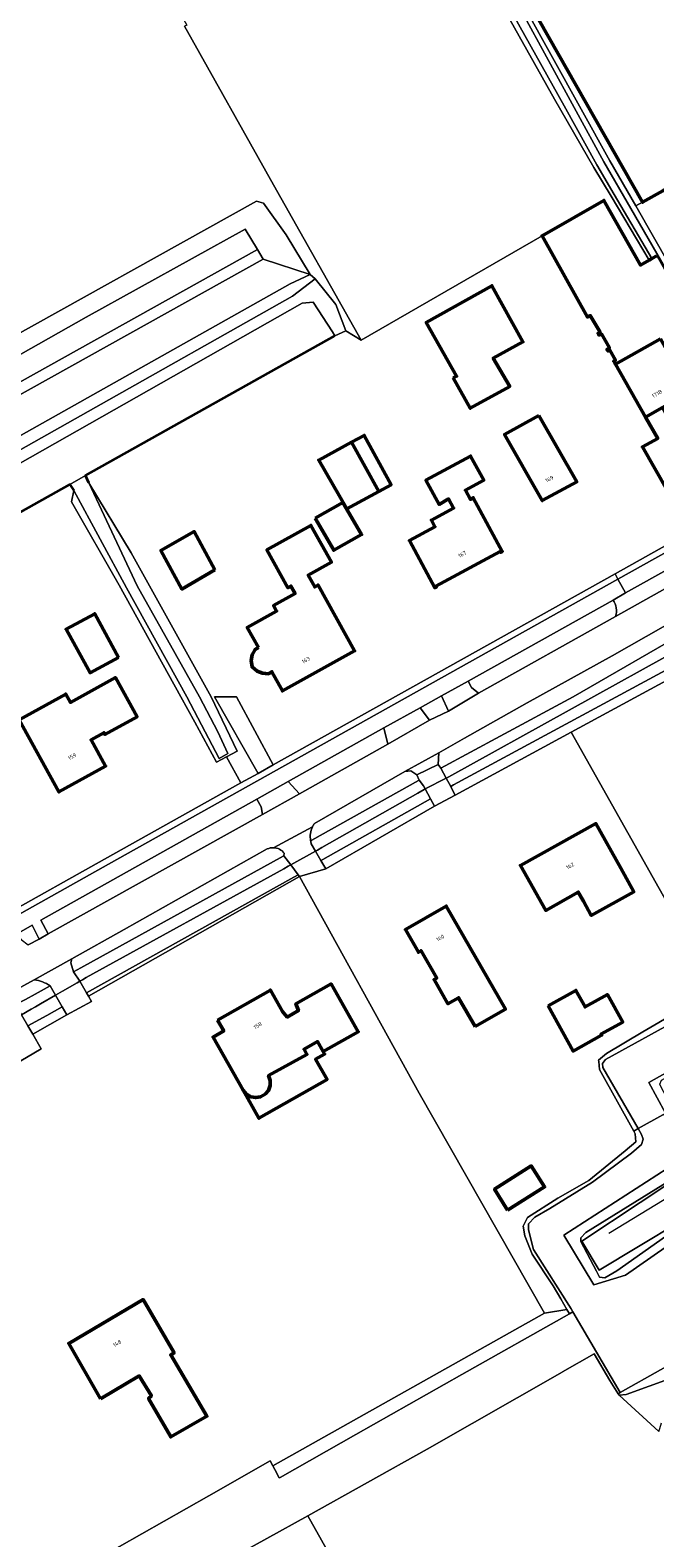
# Model space of a CAD drawing. Header units: metres. Extents: x 113441 to 115918, y 474822 to 477887.
# Tile 37 of 145: x 114391 to 114493, y 475863 to 476109. Entities that reach past the tile are written whole.
import ezdxf
from ezdxf.enums import TextEntityAlignment as Align

# ---------------------------------------------------------------- set-up
doc = ezdxf.new("R2010")
doc.units = ezdxf.units.M
for name, color, linetype, lineweight in [('B-WE-GK-BESCHOEIING-G', 252, 'GK-BESCHOEIING', 35), ('B-WE-GR-GRAS-GV', 252, 'Continuous', 13), ('B-WE-GR-GROENVOORZIENING-GV', 252, 'Continuous', 18), ('B-WE-GW-TALUD_KRUIN-G', 252, 'Continuous', 18), ('B-WE-IE-TERREINAFSCHEIDING_KUNSTMATIG_HEKWERK-G', 252, 'IE-TERREINAFSCHEIDING-KUNSTMATIG', 18), ('B-WE-OG-BEBOUWING-GV', 7, 'Continuous', 50), ('B-WE-OG-BEBOUWING-T18', 7, 'Continuous', 50), ('B-WE-OG-BEBOUWING_LUIFEL-GV', 7, 'Continuous', 50), ('B-WE-OG-TERREIN_ERF-GV', 252, 'Continuous', 18), ('B-WE-OG-WATER-GV', 252, 'Continuous', 18), ('B-WE-OG-WATER_SLOOT-GV', 252, 'Continuous', 18), ('B-WE-VH-VERHARDING_GESLOTEN-GV', 252, 'Continuous', 18), ('B-WE-VH-VERHARDING_OPEN-GV', 252, 'Continuous', 18)]:
    doc.layers.add(name, color=color, linetype=linetype, lineweight=lineweight)
doc.styles.add('NLCS-ISO-ANNOTATIEF-T18', font='NLCS-ISO.ttf', dxfattribs={"height": 1.8})
doc.linetypes.add('GK-BESCHOEIING', pattern='A,30,-5,[1,NLCS.SHX,S=1,R=0,X=0,Y=0],-5', length=40)
doc.linetypes.add('IE-TERREINAFSCHEIDING-KUNSTMATIG', pattern='A,4,[82,NLCS.SHX,S=0.75,R=90,X=0,Y=0],4,-2', length=10)

msp = doc.modelspace()

# ---------------------------------------------------------------- linework, layer by layer
at = {"layer": 'B-WE-GK-BESCHOEIING-G', "ltscale": 0.5, "flags": 128}
for points in [[(114400.975, 476034.967), (114400.397, 476036.136), (114441.126, 476058.97)], [(114312.647, 475985.461), (114312.093, 475986.597), (114358.406, 476012.613), (114397.852, 476034.666), (114398.506, 476033.691)]]:
    msp.add_lwpolyline(points, dxfattribs=at)
at = {"layer": 'B-WE-GR-GRAS-GV'}
for points in [[(114500.403, 475923.879), (114482.076, 475912.591), (114481.293, 475911.727), (114481.278, 475911.134), (114483.867, 475906.258), (114484.322, 475905.312), (114485.227, 475905.2), (114487.139, 475906.343), (114510.45, 475922.747)], [(114503.83, 475918.193), (114484.284, 475906.421), (114481.475, 475911.192), (114500.519, 475923.781)], [(114494.033, 475880.1), (114487.563, 475886.006), (114487.358, 475886.252), (114485.997, 475888.395), (114483.44, 475892.765), (114478.308, 475889.842), (114478.256, 475889.795), (114456.194, 475877.205), (114436.712, 475866.341), (114445.638, 475850.451), (114403.913, 475826.524), (114405.781, 475823.25), (114419.868, 475797.895), (114421.15, 475795.482), (114489.431, 475833.769)]]:
    msp.add_lwpolyline(points, dxfattribs=at)
for points in [[(114500.699, 475923.439), (114500.519, 475923.781), (114481.475, 475911.192), (114484.284, 475906.421), (114503.83, 475918.193), (114501.625, 475921.677)], [(114445.638, 475850.451), (114436.712, 475866.341), (114430.048, 475862.625), (114408.764, 475850.862), (114394.53, 475842.97), (114402.475, 475829.044), (114403.913, 475826.524)]]:
    msp.add_lwpolyline(points, close=True, dxfattribs=at)
at = {"layer": 'B-WE-GR-GROENVOORZIENING-GV'}
for points in [[(114472.002, 476112.817), (114486.026, 476087.541), (114490.25, 476080.168), (114491.35, 476080.78), (114466.746, 476124.093)], [(114359.089, 476038.558), (114400.548, 476061.992), (114426.508, 476076.339), (114428.485, 476073.056), (114429.438, 476071.474), (114437.073, 476068.979), (114433.184, 476075.414), (114429.475, 476080.616), (114428.336, 476080.918), (114383.948, 476056.237)], [(114389.591, 476051.353), (114428.485, 476073.056), (114426.508, 476076.339), (114400.548, 476061.992), (114359.089, 476038.558)], [(114486.553, 476015.807), (114462.879, 476002.602), (114463.451, 476001.535), (114464.574, 476000.623), (114486.964, 476013.148)], [(114437.178, 475976.538), (114437.372, 475976.646), (114454.793, 475986.374), (114454.903, 475986.435), (114454.498, 475987.267), (114453.542, 475987.969), (114452.547, 475987.83), (114437.805, 475979.355)], [(114658.163, 475978.376), (114659.449, 475980.526), (114655.98, 475979.005), (114637.797, 475968.288), (114633.735, 475966.332), (114625.056, 475961.689), (114623.759, 475960.712), (114596.139, 475945.371), (114558.247, 475924.036), (114518.814, 475901.014), (114496.207, 475888.861), (114488.673, 475886.112), (114487.563, 475886.006), (114494.033, 475880.1), (114494.156, 475880.563), (114494.48, 475881.536)], [(114430.077, 475975.186), (114406.713, 475962.039), (114398.192, 475957.239), (114398.032, 475956.598), (114398.434, 475955.107), (114399.654, 475955.782), (114432.692, 475974.034)], [(114432.692, 475974.034), (114432.783, 475974.084), (114432.875, 475974.488)], [(114392.058, 475953.806), (114388.654, 475951.968), (114388.811, 475950.344), (114389.034, 475949.786), (114390.61, 475950.64), (114392.207, 475951.506), (114394.648, 475952.83)]]:
    msp.add_lwpolyline(points, dxfattribs=at)
for points in [[(114503.061, 476077.474), (114500.072, 476082.806), (114497.35, 476081.28), (114496.15, 476083.47), (114494.67, 476082.63), (114491.366, 476080.753), (114491.35, 476080.78), (114490.25, 476080.168), (114495.83, 476070.428), (114504.337, 476075.231)], [(114363.115, 476034.517), (114429.438, 476071.474), (114428.485, 476073.056), (114389.591, 476051.353), (114362.23, 476036.085), (114322.512, 476013.673), (114290.671, 475995.602), (114245.186, 475969.87), (114208.389, 475948.889), (114206.513, 475944.827), (114154.687, 475915.629), (114149.842, 475912.927), (114150.628, 475911.276), (114207.903, 475943.544), (114209.883, 475947.83)], [(114305.909, 475995.628), (114366.37, 476029.534), (114433.855, 476067.444), (114437.073, 476068.979), (114429.438, 476071.474), (114363.115, 476034.517), (114209.883, 475947.83), (114207.903, 475943.544), (114150.628, 475911.276), (114152.705, 475906.918), (114154.111, 475906.908), (114156.972, 475908.172), (114212.879, 475939.325), (114214.229, 475942.126), (114215.084, 475943.961)], [(114437.927, 476068.28), (114437.073, 476068.979), (114433.855, 476067.444), (114366.37, 476029.534), (114305.909, 475995.628), (114215.084, 475943.961), (114214.229, 475942.126), (114212.879, 475939.325), (114156.972, 475908.172), (114154.111, 475906.908), (114152.705, 475906.918), (114149.458, 475901.415), (114214.426, 475937.782), (114215.791, 475940.699), (114217.191, 475942.763), (114307.068, 475994.007), (114367.452, 476027.786), (114434.239, 476065.441)], [(114501.816, 476014.965), (114501.134, 476014.581), (114500.667, 476014.8), (114486.391, 476006.718), (114472.55, 475999.029), (114462.313, 475993.252), (114458.091, 475990.877), (114458.007, 475988.973), (114458.403, 475988.389), (114468.113, 475993.603), (114480.027, 476000), (114499.446, 476011.214), (114501.503, 476012.402), (114501.843, 476012.539), (114502.082, 476012.573), (114502.354, 476012.556), (114502.644, 476012.453), (114503.325, 476011.925), (114503.786, 476011.378), (114503.973, 476011.494)], [(114458.538, 476000.186), (114455.043, 475998.241), (114456.562, 475996.187), (114459.683, 475997.702)], [(114449.786, 475992.319), (114449.15, 475994.935), (114433.501, 475986.176), (114435.38, 475984.203)], [(114429.289, 475980.827), (114429.081, 475982.066), (114428.369, 475983.326), (114393.151, 475963.564), (114394.322, 475961.328)], [(114389.15, 475961.305), (114389.891, 475960.407), (114391.082, 475959.522), (114392.857, 475960.475), (114391.692, 475962.741)]]:
    msp.add_lwpolyline(points, close=True, dxfattribs=at)
for points in [[(114486.964, 476013.148, 0.2226054), (114486.553, 476015.807)], [(114437.489, 475978.823, 0.1607003), (114437.178, 475976.538)], [(114437.805, 475979.355, 0.0421229), (114437.489, 475978.823)], [(114431.111, 475975.396, 0.1159841), (114430.077, 475975.186)], [(114432.875, 475974.488, 0.2265541), (114431.111, 475975.396)], [(114394.648, 475952.83, 0.1325341), (114392.058, 475953.806)]]:
    msp.add_lwpolyline(points, format="xyb", dxfattribs=at)
at = {"layer": 'B-WE-GW-TALUD_KRUIN-G'}
for points in [[(114149.842, 475912.927), (114154.687, 475915.629), (114206.513, 475944.827), (114208.389, 475948.889), (114245.186, 475969.87), (114290.671, 475995.602), (114322.512, 476013.673), (114362.23, 476036.085), (114389.591, 476051.353), (114428.485, 476073.056)], [(114429.438, 476071.474), (114363.115, 476034.517), (114209.883, 475947.83), (114207.903, 475943.544), (114150.628, 475911.276)]]:
    msp.add_lwpolyline(points, dxfattribs=at)
at = {"layer": 'B-WE-IE-TERREINAFSCHEIDING_KUNSTMATIG_HEKWERK-G'}
msp.add_lwpolyline([(114485.882, 475912.481), (114502.41, 475922.52)], dxfattribs=at)
at = {"layer": 'B-WE-OG-BEBOUWING-GV'}
for points in [[(114466.746, 476124.093), (114491.35, 476080.78), (114491.366, 476080.753), (114494.67, 476082.63), (114496.15, 476083.47), (114513.612, 476093.329), (114516.59, 476095.01), (114518.509, 476096.093), (114523.734, 476099.043), (114525.04, 476099.78), (114524.276, 476101.129), (114525.668, 476101.917), (114525.981, 476103.049), (114524.916, 476104.928), (114523.786, 476105.219), (114523.708, 476105.174), (114518.34, 476114.649)], [(114493.666, 476072.03), (114492.87, 476071.572), (114492.429, 476071.318), (114491.001, 476070.497), (114485.064, 476081.061), (114474.952, 476075.284), (114474.972, 476075.248), (114482.365, 476062.011), (114482.829, 476062.265), (114484.434, 476059.526), (114484.107, 476059.334), (114484.259, 476059.069), (114484.656, 476059.27), (114485.957, 476056.974), (114485.571, 476056.755), (114485.718, 476056.479), (114486.009, 476056.626), (114486.935, 476054.968), (114486.666, 476054.807), (114486.942, 476054.321), (114494.312, 476058.467)]]:
    msp.add_lwpolyline(points, dxfattribs=at)
for points in [[(114460.46, 476052.09), (114463.24, 476047.12), (114469.69, 476050.69), (114466.99, 476055.31), (114471.83, 476057.95), (114466.78, 476067.12), (114456.06, 476061.15), (114461, 476052.36)], [(114494.312, 476058.467), (114486.942, 476054.321), (114491.85, 476045.693), (114494.639, 476047.268), (114499.139, 476049.809)], [(114494.639, 476047.268), (114491.85, 476045.693), (114493.832, 476042.209), (114491.351, 476040.808), (114495.36, 476033.738), (114500.811, 476036.799), (114496.802, 476043.885), (114496.592, 476043.785)], [(114474.436, 476045.926), (114468.833, 476042.864), (114474.986, 476032.059), (114480.608, 476035.094)], [(114448.31, 476033.54), (114443.86, 476041.57), (114438.51, 476038.68), (114443.07, 476030.7)], [(114457.63, 476018.107), (114468.11, 476023.744), (114468.181, 476023.612), (114468.445, 476023.755), (114463.718, 476032.511), (114463.252, 476032.259), (114462.443, 476033.754), (114465.433, 476035.372), (114463.291, 476039.33), (114455.991, 476035.38), (114458.133, 476031.422), (114459.694, 476032.319), (114460.499, 476030.822), (114456.888, 476028.881), (114457.475, 476027.789), (114453.292, 476025.539), (114457.437, 476017.833), (114457.701, 476017.975)], [(114421.54, 476020.73), (114418.17, 476027), (114412.74, 476023.92), (114416.17, 476017.6)], [(114428.657, 476008.051), (114428.098, 476007.74), (114427.656, 476006.866), (114427.471, 476005.963), (114427.607, 476004.894), (114428.441, 476004.214), (114429.306, 476003.893), (114430.272, 476003.8), (114430.84, 476004.116), (114432.575, 476000.99), (114444.348, 476007.522), (114438.393, 476018.261), (114437.846, 476017.957), (114436.772, 476019.893), (114440.562, 476021.995), (114437.233, 476027.996), (114430.039, 476024.001), (114433.466, 476017.829), (114433.955, 476018.101), (114434.641, 476016.866), (114431.133, 476014.918), (114431.624, 476014.033), (114426.818, 476011.365)], [(114405.799, 476006.454), (114401.94, 476013.575), (114397.263, 476011.041), (114401.163, 476003.942)], [(114389.585, 475996.249), (114396.068, 475984.494), (114403.688, 475988.707), (114401.322, 475992.985), (114403.44, 475994.155), (114403.595, 475993.875), (114408.846, 475996.778), (114405.313, 476003.173), (114397.944, 475999.105), (114397.194, 476000.461)], [(114487.788, 475972.052), (114483.752, 475979.341), (114471.43, 475972.504), (114475.571, 475965.167), (114480.873, 475968.155), (114481.71, 475966.64), (114482.981, 475964.339), (114489.935, 475968.175)], [(114464.034, 475946.194), (114468.963, 475949.017), (114459.321, 475965.851), (114452.648, 475962.029), (114454.77, 475958.324), (114455.204, 475958.572), (114457.754, 475954.121), (114457.32, 475953.872), (114459.586, 475949.915), (114461.33, 475950.914)], [(114421.963, 475947.217), (114422.984, 475945.49), (114421.237, 475944.49), (114426.149, 475935.791), (114426.682, 475935.15), (114427.398, 475934.749), (114428.202, 475934.591), (114429.013, 475934.738), (114429.74, 475935.148), (114430.276, 475935.786), (114430.57, 475936.569), (114430.574, 475937.415), (114430.305, 475938.192), (114436.566, 475941.656), (114436.104, 475942.492), (114438.302, 475943.741), (114439.235, 475942.102), (114444.955, 475945.358), (114440.507, 475953.172), (114434.777, 475949.91), (114435.181, 475948.795), (114433.357, 475947.757), (114432.599, 475948.683), (114430.62, 475952.154)], [(114475.928, 475949.565), (114480.017, 475942.205), (114484.66, 475944.784), (114484.566, 475944.954), (114488.12, 475946.929), (114485.623, 475951.423), (114481.969, 475949.394), (114480.471, 475952.089)], [(114469.337, 475916.226), (114475.373, 475920.012), (114473.187, 475923.45), (114467.195, 475919.64)], [(114402.891, 475885.453), (114409.2, 475889.17), (114411.17, 475885.92), (114410.71, 475885.51), (114414.33, 475879.22), (114420.236, 475882.592), (114414.345, 475892.606), (114414.868, 475892.914), (114409.829, 475901.633), (114397.68, 475894.481)]]:
    msp.add_lwpolyline(points, close=True, dxfattribs=at)
at = {"layer": 'B-WE-OG-BEBOUWING_LUIFEL-GV'}
for points in [[(114448.31, 476033.54), (114450.297, 476034.646), (114445.919, 476042.682), (114443.86, 476041.57)], [(114437.888, 476029.179), (114440.935, 476023.952), (114445.497, 476026.51), (114442.449, 476031.737)], [(114439.235, 475942.102), (114438.302, 475943.741), (114436.104, 475942.492), (114436.566, 475941.656), (114430.305, 475938.192), (114430.574, 475937.415), (114430.57, 475936.569), (114430.276, 475935.786), (114429.74, 475935.148), (114429.013, 475934.738), (114428.202, 475934.591), (114427.398, 475934.749), (114426.682, 475935.15), (114426.149, 475935.791), (114428.731, 475931.219), (114439.853, 475937.568), (114437.974, 475940.853), (114439.461, 475941.704)]]:
    msp.add_lwpolyline(points, close=True, dxfattribs=at)
at = {"layer": 'B-WE-OG-TERREIN_ERF-GV'}
for points in [[(114460.164, 476127.593), (114457.789, 476131.658), (114457.35, 476132.41), (114457.28, 476132.535), (114431.65, 476177.85), (114431.936, 476178.011), (114430.51, 476180.595), (114429.898, 476180.252), (114408.065, 476168.008), (114409.472, 476165.372), (114391.43, 476155.22), (114416.95, 476109.66), (114416.602, 476109.475), (114431.122, 476083.582), (114445.447, 476058.217), (114474.972, 476075.248), (114474.952, 476075.284), (114485.064, 476081.061), (114491.001, 476070.497), (114492.429, 476071.318), (114486.216, 476081.734), (114483.404, 476086.448), (114477.002, 476097.602)], [(114463.24, 476047.12), (114460.46, 476052.09), (114461, 476052.36), (114456.06, 476061.15), (114466.78, 476067.12), (114471.83, 476057.95), (114466.99, 476055.31), (114469.69, 476050.69)], [(114480.608, 476035.094), (114474.986, 476032.059), (114468.833, 476042.864), (114474.436, 476045.926)], [(114448.31, 476033.54), (114443.07, 476030.7), (114438.51, 476038.68), (114443.86, 476041.57)], [(114463.252, 476032.259), (114463.718, 476032.511), (114468.445, 476023.755), (114468.181, 476023.612), (114468.11, 476023.744), (114457.63, 476018.107), (114457.701, 476017.975), (114457.437, 476017.833), (114453.292, 476025.539), (114457.475, 476027.789), (114456.888, 476028.881), (114460.499, 476030.822), (114459.694, 476032.319), (114458.133, 476031.422), (114455.991, 476035.38), (114463.291, 476039.33), (114465.433, 476035.372), (114462.443, 476033.754)], [(114418.242, 475995.896), (114415.963, 476000), (114405.908, 476018.251), (114398.154, 476031.864), (114398.506, 476033.691), (114397.852, 476034.666), (114358.406, 476012.613), (114312.093, 475986.597), (114312.647, 475985.461), (114315.095, 475981.35), (114321.754, 475968.984), (114319.315, 475967.939), (114337.512, 475936.538), (114403.539, 475973.522), (114425.803, 475985.965), (114423.434, 475990.229), (114421.79, 475989.349)], [(114416.17, 476017.6), (114412.74, 476023.92), (114418.17, 476027), (114421.54, 476020.73)], [(114440.562, 476021.995), (114436.772, 476019.893), (114437.846, 476017.957), (114438.393, 476018.261), (114444.348, 476007.522), (114432.575, 476000.99), (114430.84, 476004.116), (114430.272, 476003.8), (114429.306, 476003.893), (114428.441, 476004.214), (114427.607, 476004.894), (114427.471, 476005.963), (114427.656, 476006.866), (114428.098, 476007.74), (114428.657, 476008.051), (114426.818, 476011.365), (114431.624, 476014.033), (114431.133, 476014.918), (114434.641, 476016.866), (114433.955, 476018.101), (114433.466, 476017.829), (114430.039, 476024.001), (114437.233, 476027.996)], [(114397.263, 476011.041), (114401.94, 476013.575), (114405.799, 476006.454), (114401.163, 476003.942)], [(114389.585, 475996.249), (114397.194, 476000.461), (114397.944, 475999.105), (114405.313, 476003.173), (114408.846, 475996.778), (114403.595, 475993.875), (114403.44, 475994.155), (114401.322, 475992.985), (114403.688, 475988.707), (114396.068, 475984.494)], [(114431.067, 475988.908), (114425.087, 476000), (114421.457, 476000), (114428.586, 475987.521)], [(114460.796, 475983.98), (114460.172, 475985.129), (114460.039, 475985.375), (114459.308, 475986.722), (114455.889, 475984.98), (114456.751, 475983.366), (114457.39, 475982.17)], [(114482.981, 475964.339), (114481.71, 475966.64), (114480.873, 475968.155), (114475.571, 475965.167), (114471.43, 475972.504), (114483.752, 475979.341), (114487.788, 475972.052), (114489.935, 475968.175)], [(114439.66, 475971.92), (114438.861, 475973.29), (114437.969, 475974.819), (114433.926, 475972.589), (114435.158, 475970.977), (114435.381, 475970.686)], [(114475.337, 475899.437), (114454.902, 475935.305), (114435.381, 475970.686), (114400.901, 475951.148), (114401.392, 475950.301), (114397.358, 475948.133), (114391.81, 475944.952), (114393.2, 475942.573), (114388.649, 475939.915), (114387.239, 475942.33), (114354.82, 475923.74), (114350.6, 475921.34), (114348.119, 475919.985), (114349.376, 475917.774), (114350.738, 475918.544), (114354.389, 475912.808), (114363.259, 475897.361), (114377.476, 475873.374), (114389.367, 475852.128), (114405.969, 475861.331), (114420.579, 475869.601), (114430.562, 475875.296), (114431.009, 475874.48)], [(114464.034, 475946.194), (114461.33, 475950.914), (114459.586, 475949.915), (114457.32, 475953.872), (114457.754, 475954.121), (114455.204, 475958.572), (114454.77, 475958.324), (114452.648, 475962.029), (114459.321, 475965.851), (114468.963, 475949.017)], [(114439.235, 475942.102), (114438.302, 475943.741), (114436.104, 475942.492), (114436.566, 475941.656), (114430.305, 475938.192), (114430.574, 475937.415), (114430.57, 475936.569), (114430.276, 475935.786), (114429.74, 475935.148), (114429.013, 475934.738), (114428.202, 475934.591), (114427.398, 475934.749), (114426.682, 475935.15), (114426.149, 475935.791), (114421.237, 475944.49), (114422.984, 475945.49), (114421.963, 475947.217), (114430.62, 475952.154), (114432.599, 475948.683), (114433.357, 475947.757), (114435.181, 475948.795), (114434.777, 475949.91), (114440.507, 475953.172), (114444.955, 475945.358)], [(114475.928, 475949.565), (114480.471, 475952.089), (114481.969, 475949.394), (114485.623, 475951.423), (114488.12, 475946.929), (114484.566, 475944.954), (114484.66, 475944.784), (114480.017, 475942.205)], [(114473.187, 475923.45), (114475.373, 475920.012), (114469.337, 475916.226), (114467.195, 475919.64)], [(114420.236, 475882.592), (114414.33, 475879.22), (114410.71, 475885.51), (114411.17, 475885.92), (114409.2, 475889.17), (114402.891, 475885.453), (114397.68, 475894.481), (114409.829, 475901.633), (114414.868, 475892.914), (114414.345, 475892.606)]]:
    msp.add_lwpolyline(points, close=True, dxfattribs=at)
for points in [[(114495.36, 476033.738), (114491.351, 476040.808), (114493.832, 476042.209), (114491.85, 476045.693), (114486.942, 476054.321), (114486.666, 476054.807), (114486.935, 476054.968), (114486.009, 476056.626), (114485.718, 476056.479), (114485.571, 476056.755), (114485.957, 476056.974), (114484.656, 476059.27), (114484.259, 476059.069), (114484.107, 476059.334), (114484.434, 476059.526), (114482.829, 476062.265), (114482.365, 476062.011), (114474.972, 476075.248), (114445.447, 476058.217), (114442.939, 476059.785), (114441.126, 476058.97), (114400.397, 476036.136), (114400.975, 476034.967), (114407.895, 476023.518), (114420.956, 476000), (114425.162, 475991.153), (114423.434, 475990.229), (114425.803, 475985.965), (114428.586, 475987.521), (114421.457, 476000), (114425.087, 476000), (114431.067, 475988.908), (114486.877, 476020.101), (114501.751, 476028.445)], [(114505.59, 476008.312), (114479.731, 475994.265), (114503.35, 475952.326)], [(114503.35, 475952.326), (114479.731, 475994.265), (114460.796, 475983.98), (114457.39, 475982.17), (114439.66, 475971.92), (114435.381, 475970.686), (114454.902, 475935.305), (114475.337, 475899.437), (114479.015, 475900.034), (114478.007, 475901.744), (114476.75, 475903.878), (114473.322, 475909.031), (114472.156, 475912.059), (114471.871, 475913.622), (114472.557, 475915.031), (114477.545, 475918.171), (114482.593, 475921.084), (114488.547, 475925.923), (114490.258, 475927.408), (114490.15, 475928.689), (114489.915, 475929.115), (114484.344, 475939.213), (114484.199, 475940.498), (114484.174, 475940.721), (114485.494, 475941.799), (114491.399, 475945.33), (114503.074, 475952.164)]]:
    msp.add_lwpolyline(points, dxfattribs=at)
at = {"layer": 'B-WE-OG-WATER-GV'}
for points in [[(114471.507, 476112.147), (114460.803, 476131.194), (114432.181, 476180.669), (114428.408, 476187.545), (114427.665, 476187.383), (114427.008, 476187.067), (114428.977, 476183.482), (114429.743, 476182.146), (114452.166, 476143.021), (114462.885, 476124.587), (114478.543, 476096.471), (114483.892, 476086.845), (114486.724, 476082.027), (114492.87, 476071.572), (114493.666, 476072.03), (114504.47, 476052.819), (114504.034, 476052.573), (114513.383, 476036.665), (114514.076, 476037.057), (114489.465, 476079.73), (114485.065, 476087.36)], [(114400.975, 476034.967), (114400.397, 476036.136), (114397.852, 476034.666), (114398.506, 476033.691), (114407.125, 476017.81), (114416.967, 476000), (114419.358, 475995.427), (114422.216, 475989.94), (114423.672, 475990.75), (114422.003, 475994.315), (114419.019, 476000), (114408.879, 476018.13)], [(114631.848, 476015.078), (114641.214, 476020.712), (114638.687, 476025.306), (114621.349, 476015.713), (114598.376, 476002.802), (114563.394, 475983.101), (114559.96, 475985.142), (114556.634, 475990.076), (114555.576, 475989.503), (114531.186, 475976.687), (114501.81, 475959.706), (114505.285, 475953.404), (114505.797, 475952.069), (114485.289, 475940.804), (114484.8, 475940.178), (114484.901, 475939.504), (114490.644, 475929.531), (114494.693, 475931.815), (114495.09, 475932.039), (114492.387, 475937.065), (114509.164, 475946.478), (114566.882, 475978.551)], [(114499.922, 476006.947), (114501.292, 476007.688), (114504.924, 476009.632), (114503.786, 476011.378), (114500.356, 476009.476), (114499.025, 476008.739), (114459.723, 475986.952), (114459.308, 475986.722), (114460.039, 475985.375), (114460.516, 475985.633)], [(114456.751, 475983.366), (114455.889, 475984.98), (114455.705, 475984.876), (114454.662, 475984.284), (114439.029, 475975.42), (114438.308, 475975.011), (114437.969, 475974.819), (114438.861, 475973.29), (114439.188, 475973.474)], [(114434.414, 475970.562), (114435.158, 475970.977), (114433.926, 475972.589), (114433.52, 475972.365), (114432.804, 475971.97), (114400.552, 475954.186), (114399.929, 475953.842), (114399.481, 475953.595), (114400.59, 475951.684)], [(114396.606, 475949.436), (114395.528, 475951.304), (114393.077, 475949.898), (114392.242, 475949.419), (114391.53, 475949.01), (114389.964, 475948.112), (114391.025, 475946.295), (114394.091, 475948.021)]]:
    msp.add_lwpolyline(points, close=True, dxfattribs=at)
for points in [[(114358.406, 476012.613), (114397.852, 476034.666), (114400.397, 476036.136), (114441.126, 476058.97), (114440.764, 476059.597), (114437.594, 476064.47), (114435.808, 476064.301), (114368.327, 476026.026)], [(114572.272, 475964.008), (114488.597, 475905.634), (114483.407, 475904.039), (114478.524, 475912.13), (114498.766, 475925.204)], [(114494.693, 475931.815), (114490.644, 475929.531), (114491.183, 475928.596), (114491.462, 475927.808), (114491.213, 475926.951), (114489.563, 475925.54), (114483.213, 475920.81), (114476.237, 475916.509), (114473.765, 475915.083), (114472.756, 475913.977), (114472.744, 475913.007), (114473.537, 475909.818), (114479.68, 475900.142), (114479.992, 475899.611), (114487.723, 475886.457), (114520.641, 475904.963)], [(114387.844, 475839.262), (114394.53, 475842.97), (114408.764, 475850.862), (114430.048, 475862.625), (114436.712, 475866.341), (114456.194, 475877.205), (114478.256, 475889.795), (114478.308, 475889.842), (114483.44, 475892.765), (114485.997, 475888.395), (114487.358, 475886.252), (114487.723, 475886.457), (114479.992, 475899.611), (114479.446, 475899.303), (114461.832, 475889.379), (114444.54, 475879.633), (114432.176, 475872.599), (114432.036, 475872.534), (114431.327, 475873.899), (114431.009, 475874.48), (114430.562, 475875.296), (114420.579, 475869.601), (114405.969, 475861.331), (114389.367, 475852.128)]]:
    msp.add_lwpolyline(points, dxfattribs=at)
at = {"layer": 'B-WE-OG-WATER_SLOOT-GV'}
for points in [[(114460.164, 476127.593), (114477.002, 476097.602), (114483.404, 476086.448), (114486.216, 476081.734), (114492.429, 476071.318), (114492.87, 476071.572), (114486.724, 476082.027), (114483.892, 476086.845), (114478.543, 476096.471), (114462.885, 476124.587)], [(114471.507, 476112.147), (114485.065, 476087.36), (114489.465, 476079.73), (114514.076, 476037.057), (114513.383, 476036.665), (114504.034, 476052.573), (114503.714, 476052.392), (114513.502, 476035.979), (114514.183, 476036.471), (114514.963, 476037.034), (114505.369, 476053.779), (114505.151, 476053.653), (114503.213, 476057.019), (114503.439, 476057.149), (114501.267, 476060.939), (114501.064, 476060.824), (114496.29, 476069.19), (114495.644, 476070.323), (114495.83, 476070.428), (114490.25, 476080.168), (114486.026, 476087.541), (114472.002, 476112.817)], [(114498.766, 475925.204), (114478.524, 475912.13), (114483.407, 475904.039), (114488.597, 475905.634), (114572.272, 475964.008)], [(114503.074, 475952.164), (114491.399, 475945.33), (114485.494, 475941.799), (114484.174, 475940.721), (114484.199, 475940.498), (114484.344, 475939.213), (114489.915, 475929.115), (114490.644, 475929.531), (114484.901, 475939.504), (114484.8, 475940.178), (114485.289, 475940.804), (114505.797, 475952.069)], [(114510.45, 475922.747), (114487.139, 475906.343), (114485.227, 475905.2), (114484.322, 475905.312), (114483.867, 475906.258), (114481.278, 475911.134), (114481.293, 475911.727), (114482.076, 475912.591), (114500.403, 475923.879)], [(114520.641, 475904.963), (114487.723, 475886.457), (114487.358, 475886.252), (114487.563, 475886.006), (114488.673, 475886.112), (114496.207, 475888.861)]]:
    msp.add_lwpolyline(points, dxfattribs=at)
for points in [[(114437.927, 476068.28), (114434.239, 476065.441), (114367.452, 476027.786), (114307.068, 475994.007), (114217.191, 475942.763), (114215.791, 475940.699), (114214.426, 475937.782), (114149.458, 475901.415), (114148.79, 475898.397), (114216.077, 475936.476), (114218.072, 475940.634), (114308.7, 475992.695), (114368.327, 476026.026), (114435.808, 476064.301), (114437.594, 476064.47), (114440.764, 476059.597), (114441.126, 476058.97), (114442.939, 476059.785), (114441.301, 476064.055)], [(114407.895, 476023.518), (114400.975, 476034.967), (114408.879, 476018.13), (114419.019, 476000), (114422.003, 475994.315), (114423.672, 475990.75), (114422.216, 475989.94), (114419.358, 475995.427), (114416.967, 476000), (114407.125, 476017.81), (114398.506, 476033.691), (114398.154, 476031.864), (114405.908, 476018.251), (114415.963, 476000), (114418.242, 475995.896), (114421.79, 475989.349), (114423.434, 475990.229), (114425.162, 475991.153), (114420.956, 476000)], [(114607.142, 475999.974), (114630.353, 476013.569), (114630.758, 476013.806), (114631.918, 476013.75), (114631.848, 476015.078), (114566.882, 475978.551), (114509.164, 475946.478), (114492.387, 475937.065), (114495.09, 475932.039), (114496.396, 475932.757), (114494.564, 475935.99), (114494.163, 475936.781), (114494.434, 475937.431), (114498.133, 475939.534), (114536.672, 475960.442), (114537.564, 475960.953), (114542.525, 475963.791), (114565.702, 475977.054), (114567.329, 475977.954), (114570.38, 475979.641)], [(114499.025, 476008.739), (114500.356, 476009.476), (114503.786, 476011.378), (114503.325, 476011.925), (114502.644, 476012.453), (114502.354, 476012.556), (114502.082, 476012.573), (114501.843, 476012.539), (114501.503, 476012.402), (114499.446, 476011.214), (114480.027, 476000), (114468.113, 475993.603), (114458.403, 475988.389), (114459.308, 475986.722), (114459.723, 475986.952)], [(114505.59, 476008.312), (114504.924, 476009.632), (114501.292, 476007.688), (114499.922, 476006.947), (114460.516, 475985.633), (114460.039, 475985.375), (114460.172, 475985.129), (114460.796, 475983.98), (114479.731, 475994.265)], [(114454.662, 475984.284), (114455.705, 475984.876), (114455.889, 475984.98), (114455.6, 475985.52), (114454.903, 475986.435), (114454.793, 475986.374), (114437.372, 475976.646), (114437.178, 475976.538), (114437.191, 475976.469), (114437.206, 475976.4), (114437.28, 475976), (114437.969, 475974.819), (114438.308, 475975.011), (114439.029, 475975.42)], [(114457.39, 475982.17), (114456.751, 475983.366), (114439.188, 475973.474), (114438.861, 475973.29), (114439.66, 475971.92)], [(114432.804, 475971.97), (114433.52, 475972.365), (114433.926, 475972.589), (114432.783, 475974.084), (114432.692, 475974.034), (114399.654, 475955.782), (114398.434, 475955.107), (114399.481, 475953.595), (114399.929, 475953.842), (114400.552, 475954.186)], [(114435.381, 475970.686), (114435.158, 475970.977), (114434.414, 475970.562), (114400.59, 475951.684), (114400.901, 475951.148)], [(114395.528, 475951.304), (114394.648, 475952.83), (114392.207, 475951.506), (114390.61, 475950.64), (114389.034, 475949.786), (114389.137, 475949.529), (114389.964, 475948.112), (114391.53, 475949.01), (114392.242, 475949.419), (114393.077, 475949.898)], [(114397.358, 475948.133), (114396.606, 475949.436), (114394.091, 475948.021), (114391.025, 475946.295), (114391.81, 475944.952)], [(114489.563, 475925.54), (114491.213, 475926.951), (114491.462, 475927.808), (114491.183, 475928.596), (114490.644, 475929.531), (114489.915, 475929.115), (114490.15, 475928.689), (114490.258, 475927.408), (114488.547, 475925.923), (114482.593, 475921.084), (114477.545, 475918.171), (114472.557, 475915.031), (114471.871, 475913.622), (114472.156, 475912.059), (114473.322, 475909.031), (114476.75, 475903.878), (114478.007, 475901.744), (114479.015, 475900.034), (114479.446, 475899.303), (114479.992, 475899.611), (114479.68, 475900.142), (114473.537, 475909.818), (114472.744, 475913.007), (114472.756, 475913.977), (114473.765, 475915.083), (114476.237, 475916.509), (114483.213, 475920.81)], [(114479.446, 475899.303), (114479.015, 475900.034), (114475.337, 475899.437), (114431.009, 475874.48), (114431.327, 475873.899), (114432.036, 475872.534), (114432.176, 475872.599), (114444.54, 475879.633), (114461.832, 475889.379)]]:
    msp.add_lwpolyline(points, close=True, dxfattribs=at)
at = {"layer": 'B-WE-VH-VERHARDING_GESLOTEN-GV'}
for points in [[(114519.852, 476034.484), (114503.526, 476025.319), (114488.598, 476016.985), (114486.553, 476015.807)], [(114521.5, 476032.487), (114486.964, 476013.148), (114464.574, 476000.623), (114459.683, 475997.702), (114456.562, 475996.187), (114449.786, 475992.319), (114435.38, 475984.203), (114429.289, 475980.827), (114394.322, 475961.328), (114392.857, 475960.475), (114391.082, 475959.522)], [(114486.964, 476013.148), (114521.5, 476032.487)], [(114437.805, 475979.355), (114452.547, 475987.83), (114458.091, 475990.877), (114462.313, 475993.252), (114472.55, 475999.029), (114486.391, 476006.718), (114500.667, 476014.8)], [(114437.489, 475978.823), (114431.111, 475975.396)], [(114431.111, 475975.396), (114437.489, 475978.823)], [(114380.529, 475947.466), (114382.457, 475948.351), (114388.654, 475951.968), (114392.058, 475953.806), (114398.192, 475957.239), (114406.713, 475962.039), (114430.077, 475975.186)], [(114432.875, 475974.488), (114432.783, 475974.084), (114433.926, 475972.589), (114437.969, 475974.819), (114437.28, 475976)], [(114437.28, 475976), (114437.206, 475976.4), (114437.191, 475976.469), (114437.178, 475976.538)], [(114398.434, 475955.107), (114398.032, 475956.598), (114398.192, 475957.239), (114392.058, 475953.806)], [(114394.648, 475952.83), (114395.528, 475951.304), (114396.648, 475951.953), (114399.04, 475953.339), (114399.481, 475953.595), (114398.434, 475955.107)]]:
    msp.add_lwpolyline(points, dxfattribs=at)
for points in [[(114486.553, 476015.807, -0.2226054), (114486.964, 476013.148)], [(114437.178, 475976.538, -0.1607003), (114437.489, 475978.823)], [(114437.489, 475978.823, -0.0421229), (114437.805, 475979.355)], [(114430.077, 475975.186, -0.1159841), (114431.111, 475975.396)], [(114431.111, 475975.396, -0.2265541), (114432.875, 475974.488)], [(114392.058, 475953.806, -0.1325341), (114394.648, 475952.83)]]:
    msp.add_lwpolyline(points, format="xyb", dxfattribs=at)
for points in [[(114464.574, 476000.623), (114463.451, 476001.535), (114462.879, 476002.602), (114458.538, 476000.186), (114459.683, 475997.702)], [(114456.562, 475996.187), (114455.043, 475998.241), (114449.15, 475994.935), (114449.786, 475992.319)], [(114458.007, 475988.973), (114458.091, 475990.877), (114452.547, 475987.83), (114453.542, 475987.969), (114454.498, 475987.267)], [(114458.403, 475988.389), (114458.007, 475988.973), (114454.498, 475987.267), (114454.903, 475986.435), (114455.6, 475985.52), (114455.889, 475984.98), (114459.308, 475986.722)], [(114435.38, 475984.203), (114433.501, 475986.176), (114428.369, 475983.326), (114429.081, 475982.066), (114429.289, 475980.827)], [(114401.392, 475950.301), (114400.901, 475951.148), (114400.59, 475951.684), (114399.481, 475953.595), (114399.04, 475953.339), (114396.648, 475951.953), (114395.528, 475951.304), (114396.606, 475949.436), (114397.358, 475948.133)], [(114391.81, 475944.952), (114391.025, 475946.295), (114389.964, 475948.112), (114389.08, 475947.605), (114386.803, 475946.298), (114386.331, 475946.027), (114385.395, 475945.49), (114386.434, 475943.711), (114387.239, 475942.33), (114388.649, 475939.915), (114393.2, 475942.573)]]:
    msp.add_lwpolyline(points, close=True, dxfattribs=at)
at = {"layer": 'B-WE-VH-VERHARDING_OPEN-GV'}
for points in [[(114377.847, 476071.975), (114375.824, 476070.834), (114383.948, 476056.237), (114428.336, 476080.918), (114429.475, 476080.616), (114433.184, 476075.414), (114437.073, 476068.979), (114437.927, 476068.28), (114441.301, 476064.055), (114442.939, 476059.785), (114445.447, 476058.217), (114431.122, 476083.582), (114416.602, 476109.475)], [(114309.822, 475919.779), (114404.183, 475972.684), (114487.335, 476019.213), (114486.877, 476020.101), (114431.067, 475988.908), (114428.586, 475987.521), (114425.803, 475985.965), (114403.539, 475973.522), (114337.512, 475936.538)], [(114389.15, 475961.305), (114391.692, 475962.741), (114392.857, 475960.475), (114394.322, 475961.328), (114393.151, 475963.564), (114428.369, 475983.326), (114433.501, 475986.176), (114449.15, 475994.935), (114455.043, 475998.241), (114458.538, 476000.186), (114462.879, 476002.602), (114486.553, 476015.807), (114488.598, 476016.985), (114487.335, 476019.213), (114404.183, 475972.684), (114309.822, 475919.779)]]:
    msp.add_lwpolyline(points, dxfattribs=at)
for points in [[(114487.335, 476019.213), (114502.242, 476027.57), (114501.751, 476028.445), (114486.877, 476020.101)], [(114502.242, 476027.57), (114487.335, 476019.213), (114488.598, 476016.985), (114503.526, 476025.319)]]:
    msp.add_lwpolyline(points, close=True, dxfattribs=at)

# ---------------------------------------------------------------- texts
at = {"layer": 'B-WE-OG-BEBOUWING-T18', "style": 'NLCS-ISO-ANNOTATIEF-T18'}
for s, rotation, p in [('171B', 29.9, (114493.732, 476049.503)), ('169', 28.4, (114476.143, 476035.583)), ('167', 28.3, (114461.918, 476023.309)), ('163', 29, (114436.395, 476006.026)), ('159', 28.9, (114398.237, 475990.264)), ('162', 29, (114479.53, 475972.424)), ('160', 29.8, (114458.316, 475960.666)), ('158', 29.7, (114428.535, 475946.36)), ('148', 30.5, (114405.586, 475894.494))]:
    msp.add_text(s, height=0.64, rotation=rotation, dxfattribs=at).set_placement(p, align=Align.MIDDLE)

doc.saveas('drawing.dxf')
